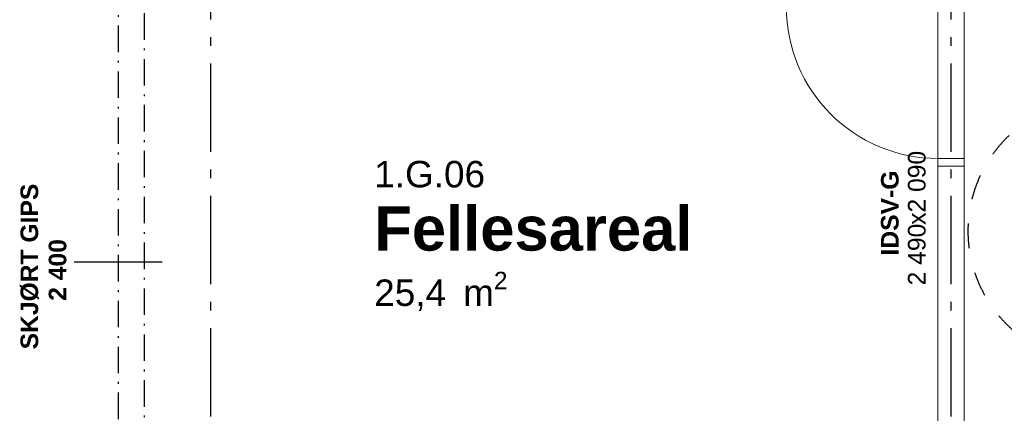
# Model space of a CAD drawing. Header units: millimetres. Extents: x 269 to 62306, y -15633 to 20300.
# Tile 54 of 90: x 43616 to 49202, y -6383 to -4152. Entities that reach past the tile are written whole.
import ezdxf
from ezdxf.enums import TextEntityAlignment as Align

# ---------------------------------------------------------------- set-up
doc = ezdxf.new("R2010")
doc.units = ezdxf.units.MM
doc.header["$LTSCALE"] = 0.5
doc.header["$MEASUREMENT"] = 0
for name, pattern in [('Akselinje', [1500, 1000, -200, 100, -200]), ('Dampsperre', [564.444444, 282.222222, -282.222222]), ('Over snittplan', [520, 300, -100, 20, -100]), ('PLINE', [0])]:
    doc.linetypes.add(name, pattern=pattern)
doc.layers.add('234- Vinduer_ dører_ porter(Nye konstruksjoner)', color=7, linetype='Continuous', lineweight=0)
for name, color, linetype in [('244- Vinduer_ dører_ foldevegger(Nye konstruksjoner)', 7, 'Continuous'), ('245- Skjørt tekst', 7, 'Continuous'), ('245- Skjørt(Nye konstruksjoner)', 7, 'Continuous'), ('82-- Modullinjer(Nye konstruksjoner)', 7, 'Continuous'), ('852- Teknisk_symbolsk informasjon_ bygning(Nye konstruksjoner)', 7, 'Continuous'), ('862- M___Nettoareal(Nye konstruksjoner)', 7, 'Continuous'), ('862- M___Nettoareal(Tekst)(Nye konstruksjoner)', 7, 'Continuous'), ('Rullestolsirkler(Nye konstruksjoner)', 7, 'Continuous')]:
    doc.layers.add(name, color=color, linetype=linetype)
doc.styles.add('GENERATED_STYLE_1', font='Arial.ttf')
doc.styles.add('GENERATED_STYLE_2', font='Arial Bold.ttf')

# ---------------------------------------------------------------- blocks, each defined once
blk = doc.blocks.new('Fellesareal_1.G.06_78', base_point=(46513.6, -5349.6))
at = {"layer": '862- M___Nettoareal(Tekst)(Nye konstruksjoner)', "insert": (45627.3, -5580.3), "char_height": 150, "attachment_point": 1, "style": 'GENERATED_STYLE_1'}
blk.add_mtext('\\A1;{\\pql;\\pt0,100;\\fArial|b0|i0|c0|p0;\\W1.000000;25,4\\fArial|b0|i0|c0|p0;\\W1.000000;\\A1{\\H.66x;\\S^  ;}\\fArial|b0|i0|c0|p0;\\W1.000000; m\\fArial|b0|i0|c0|p0;\\W1.000000;\\A1{\\H.66x;\\S2^  ;}}', dxfattribs=at)
at = {"layer": '862- M___Nettoareal(Tekst)(Nye konstruksjoner)'}
for tag, height, style, p in [('ROOM_NUMBER', 150, 'GENERATED_STYLE_1', (45627.3, -4951.8)), ('ROOM_NAME', 250, 'GENERATED_STYLE_2', (45627.3, -5210.3))]:
    blk.add_attdef(tag, text='', height=height, dxfattribs=dict(at, style=style)).set_placement(p, align=Align.TOP_LEFT)
blk = doc.blocks.new('Dør med sidefelt på side 2_8')
at = {"layer": '234- Vinduer_ dører_ porter(Nye konstruksjoner)', "linetype": 'PLINE'}
for p, q in [((1202, 0), (1202, 860)), ((-1245, 0), (-1255, 0)), ((-1255, 0), (-1255, -150)), ((-1202, 0), (-1245, 0)), ((-1245, 0), (-1245, -150)), ((-1202, -150), (-1202, 0)), ((342, 0), (299, 0)), ((299, 0), (299, -150)), ((342, 0), (1202, 0)), ((342, -150), (342, 0)), ((1245, 0), (1202, 0)), ((1202, 0), (1202, -150)), ((1245, 0), (1255, 0)), ((1245, -150), (1245, 0)), ((1255, 0), (1255, -150)), ((-1245, -150), (-1255, -150)), ((-1245, -150), (-1202, -150)), ((1202, -150), (-1202, -150)), ((299, -150), (342, -150)), ((1202, -150), (1245, -150)), ((1245, -150), (1255, -150))]:
    blk.add_line(p, q, dxfattribs=at)
at = {"layer": '234- Vinduer_ dører_ porter(Nye konstruksjoner)', "linetype": 'PLINE', "flags": 128}
blk.add_lwpolyline([(-1202, -150), (299, -150), (299, 0), (-1202, 0)], close=True, dxfattribs=at)
at = {"layer": '234- Vinduer_ dører_ porter(Nye konstruksjoner)', "linetype": 'PLINE'}
blk.add_arc((1202, 0), 860, 90, 180, dxfattribs=at)
at = {"layer": '244- Vinduer_ dører_ foldevegger(Nye konstruksjoner)', "linetype": 'PLINE'}
for p, q in [((-1255, 0), (-1255, -150)), ((-1255, 0), (-1255, -150)), ((1255, 0), (1255, -150)), ((1255, 0), (1255, -150))]:
    blk.add_line(p, q, dxfattribs=at)
blk = doc.blocks.new('Dørstempel_20')
at = {"layer": '852- Teknisk_symbolsk informasjon_ bygning(Nye konstruksjoner)', "char_height": 100, "attachment_point": 1, "style": 'GENERATED_STYLE_1'}
for s, insert in [('\\A1;{\\pql;\\pt0,100;\\fArial|b0|i0|c0|p0;\\W1.000000;2\xa0490\\fArial|b0|i0|c0|p0;\\W1.000000;\\A1{\\H.66x;\\S^  ;}\\fArial|b0|i0|c0|p0;\\W1.000000;\\fArial|b0|i0|c0|p0;\\W1.000000;\\A1{\\H.66x;\\S^  ;}}', (-377.5, 170)), ('\\A1;{\\pql;\\pt0,100;\\fArial|b0|i0|c0|p0;\\W1.000000;x2\xa0090\\fArial|b0|i0|c0|p0;\\W1.000000;\\A1{\\H.66x;\\S^  ;}\\fArial|b0|i0|c0|p0;\\W1.000000;\\fArial|b0|i0|c0|p0;\\W1.000000;\\A1{\\H.66x;\\S^  ;}}', (-34.3, 170))]:
    blk.add_mtext(s, dxfattribs=dict(at, insert=insert))
at = {"layer": '852- Teknisk_symbolsk informasjon_ bygning(Nye konstruksjoner)', "style": 'GENERATED_STYLE_2'}
blk.add_attdef('AC_WIDO_ID', text='', height=100, dxfattribs=at).set_placement((0, 225.4), align=Align.BOTTOM_CENTER)
blk = doc.blocks.new('Standard grid marker_7')
at = {"layer": '82-- Modullinjer(Nye konstruksjoner)', "linetype": 'Akselinje'}
blk.add_line((200, 0), (13700, 0), dxfattribs=at)
at = {"layer": '82-- Modullinjer(Nye konstruksjoner)', "style": 'GENERATED_STYLE_2'}
blk.add_attdef('AC_MarkerText_1', text='', height=250, rotation=270, dxfattribs=at).set_placement((-117.9, -57.1), align=Align.TOP_CENTER)
blk = doc.blocks.new('Standard grid marker_6')
at = {"layer": '82-- Modullinjer(Nye konstruksjoner)', "linetype": 'Akselinje'}
blk.add_line((200, 0), (13900, 0), dxfattribs=at)
at = {"layer": '82-- Modullinjer(Nye konstruksjoner)', "style": 'GENERATED_STYLE_2'}
blk.add_attdef('AC_MarkerText_1', text='', height=250, rotation=270, dxfattribs=at).set_placement((-117.9, -57.1), align=Align.TOP_CENTER)
blk = doc.blocks.new('Label_8', base_point=(44325, -5525))
at = {"layer": '245- Skjørt tekst', "linetype": 'PLINE'}
for p, q in [((44226, -5525), (43925, -5525)), ((44424, -5525), (44226, -5525))]:
    blk.add_line(p, q, dxfattribs=at)
at = {"layer": '245- Skjørt tekst', "char_height": 100, "attachment_point": 2, "rotation": 90, "style": 'GENERATED_STYLE_2'}
for s, insert in [('\\A1;{\\pqc;\\pt0,1000;\\fArial|b1|i0|c0|p0;\\W1.000000;SKJØRT GIPS\\fArial|b1|i0|c0|p0;\\W1.000000;\\A1{\\H.66x;\\S^  ;}\\fArial|b1|i0|c0|p0;\\W1.000000;\\fArial|b1|i0|c0|p0;\\W1.000000;\\A1{\\H.66x;\\S^  ;}\\fArial|b1|i0|c0|p0;\\W1.000000; \\fArial|b1|i0|c0|p0;\\W1.000000;\\fArial|b1|i0|c0|p0;\\W1.000000;\\fArial|b1|i0|c0|p0;\\W1.000000;\\fArial|b1|i0|c0|p0;\\W1.000000;\\fArial|b1|i0|c0|p0;\\W1.000000;\\fArial|b1|i0|c0|p0;\\W1.000000;\\fArial|b1|i0|c0|p0;\\W1.000000;\\fArial|b1|i0|c0|p0;\\W1.000000;\\fArial|b1|i0|c0|p0;\\W1.000000;\\fArial|b1|i0|c0|p0;\\W1.000000;\\fArial|b1|i0|c0|p0;\\W1.000000;\\fArial|b1|i0|c0|p0;\\W1.000000;\\fArial|b1|i0|c0|p0;\\W1.000000;\\fArial|b1|i0|c0|p0;\\W1.000000;\\fArial|b1|i0|c0|p0;\\W1.000000;\\fArial|b1|i0|c0|p0;\\W1.000000;\\fArial|b1|i0|c0|p0;\\W1.000000;\\fArial|b1|i0|c0|p0;\\W1.000000;\\fArial|b1|i0|c0|p0;\\W1.000000;\\fArial|b1|i0|c0|p0;\\W1.000000;\\fArial|b1|i0|c0|p0;\\W1.000000;\\fArial|b1|i0|c0|p0;\\W1.000000;\\fArial|b1|i0|c0|p0;\\W1.000000;\\fArial|b1|i0|c0|p0;\\W1.000000;\\fArial|b1|i0|c0|p0;\\W1.000000;\\fArial|b1|i0|c0|p0;\\W1.000000;\\fArial|b1|i0|c0|p0;\\W1.000000;\\fArial|b1|i0|c0|p0;\\W1.000000;\\fArial|b1|i0|c0|p0;\\W1.000000;\\fArial|b1|i0|c0|p0;\\W1.000000;\\fArial|b1|i0|c0|p0;\\W1.000000;\\fArial|b1|i0|c0|p0;\\W1.000000;\\fArial|b1|i0|c0|p0;\\W1.000000;\\fArial|b1|i0|c0|p0;\\W1.000000;\\fArial|b1|i0|c0|p0;\\W1.000000;\\fArial|b1|i0|c0|p0;\\W1.000000;\\fArial|b1|i0|c0|p0;\\W1.000000;\\fArial|b1|i0|c0|p0;\\W1.000000;\\fArial|b1|i0|c0|p0;\\W1.000000;\\fArial|b1|i0|c0|p0;\\W1.000000;\\fArial|b1|i0|c0|p0;\\W1.000000;\\fArial|b1|i0|c0|p0;\\W1.000000;\\fArial|b1|i0|c0|p0;\\W1.000000;}', (43620.7, -5525)), ('\\A1;{\\pqc;\\pt0,1000;\\fArial|b1|i0|c0|p0;\\W1.000000;2\xa0400 \\fArial|b1|i0|c0|p0;\\W1.000000;\\A1{\\H.66x;\\S^  ;}\\fArial|b1|i0|c0|p0;\\W1.000000;\\fArial|b1|i0|c0|p0;\\W1.000000;\\A1{\\H.66x;\\S^  ;}\\fArial|b1|i0|c0|p0;\\W1.000000;\\fArial|b1|i0|c0|p0;\\W1.000000;\\fArial|b1|i0|c0|p0;\\W1.000000;\\fArial|b1|i0|c0|p0;\\W1.000000;\\fArial|b1|i0|c0|p0;\\W1.000000;\\fArial|b1|i0|c0|p0;\\W1.000000;\\fArial|b1|i0|c0|p0;\\W1.000000;\\fArial|b1|i0|c0|p0;\\W1.000000;\\fArial|b1|i0|c0|p0;\\W1.000000;\\fArial|b1|i0|c0|p0;\\W1.000000;\\fArial|b1|i0|c0|p0;\\W1.000000;\\fArial|b1|i0|c0|p0;\\W1.000000;\\fArial|b1|i0|c0|p0;\\W1.000000;\\fArial|b1|i0|c0|p0;\\W1.000000;\\fArial|b1|i0|c0|p0;\\W1.000000;\\fArial|b1|i0|c0|p0;\\W1.000000;\\fArial|b1|i0|c0|p0;\\W1.000000;\\fArial|b1|i0|c0|p0;\\W1.000000;\\fArial|b1|i0|c0|p0;\\W1.000000;\\fArial|b1|i0|c0|p0;\\W1.000000;\\fArial|b1|i0|c0|p0;\\W1.000000;\\fArial|b1|i0|c0|p0;\\W1.000000;\\fArial|b1|i0|c0|p0;\\W1.000000;\\fArial|b1|i0|c0|p0;\\W1.000000;\\fArial|b1|i0|c0|p0;\\W1.000000;\\fArial|b1|i0|c0|p0;\\W1.000000;\\fArial|b1|i0|c0|p0;\\W1.000000;\\fArial|b1|i0|c0|p0;\\W1.000000;\\fArial|b1|i0|c0|p0;\\W1.000000;\\fArial|b1|i0|c0|p0;\\W1.000000;\\fArial|b1|i0|c0|p0;\\W1.000000;\\fArial|b1|i0|c0|p0;\\W1.000000;\\fArial|b1|i0|c0|p0;\\W1.000000;\\fArial|b1|i0|c0|p0;\\W1.000000;\\fArial|b1|i0|c0|p0;\\W1.000000;\\fArial|b1|i0|c0|p0;\\W1.000000;\\fArial|b1|i0|c0|p0;\\W1.000000;\\fArial|b1|i0|c0|p0;\\W1.000000;\\fArial|b1|i0|c0|p0;\\W1.000000;\\fArial|b1|i0|c0|p0;\\W1.000000;\\fArial|b1|i0|c0|p0;\\W1.000000;\\fArial|b1|i0|c0|p0;\\W1.000000;\\fArial|b1|i0|c0|p0;\\W1.000000;\\fArial|b1|i0|c0|p0;\\W1.000000;}', (43780.7, -5525))]:
    blk.add_mtext(s, dxfattribs=dict(at, insert=insert))

msp = doc.modelspace()

# ---------------------------------------------------------------- linework, layer by layer
at = {"layer": '245- Skjørt(Nye konstruksjoner)', "linetype": 'Over snittplan', "flags": 128}
for points in [[(44175, -3925), (44175, -7125)], [(44325, -7125), (44325, -3925)]]:
    msp.add_lwpolyline(points, dxfattribs=at)
at = {"layer": 'Rullestolsirkler(Nye konstruksjoner)', "linetype": 'Dampsperre'}
msp.add_circle((49747.3, -5349.6), 750, dxfattribs=at)

# ---------------------------------------------------------------- block references
at = {"layer": '244- Vinduer_ dører_ foldevegger(Nye konstruksjoner)', "linetype": 'PLINE', "zscale": 1000, "rotation": 90}
msp.add_blockref('Dør med sidefelt på side 2_8', (48825, -5280), dxfattribs=at)
at = {"layer": '245- Skjørt tekst', "linetype": 'PLINE'}
msp.add_blockref('Label_8', (44325, -5525), dxfattribs=at)
at = {"layer": '82-- Modullinjer(Nye konstruksjoner)', "linetype": 'PLINE', "zscale": 1000, "rotation": 90}
for name, p in [('Standard grid marker_6', (48900, -14100)), ('Standard grid marker_7', (44700, -14100))]:
    msp.add_blockref(name, p, dxfattribs=at)
at = {"layer": '852- Teknisk_symbolsk informasjon_ bygning(Nye konstruksjoner)'}
ref = msp.add_blockref('Dørstempel_20', (48825, -5280), dxfattribs=dict(at, rotation=90))
ref.add_attrib('AC_WIDO_ID', 'IDSV-G', dxfattribs={"color": 7, "height": 100, "rotation": 90, "style": 'GENERATED_STYLE_2'}).set_placement((48632.1, -5247.5), align=Align.BOTTOM_CENTER)
at = {"layer": '862- M___Nettoareal(Nye konstruksjoner)', "linetype": 'Continuous'}
ref = msp.add_blockref('Fellesareal_1.G.06_78', (46513.6, -5349.6), dxfattribs=at)
ref.add_attrib('ROOM_NAME', 'Fellesareal', dxfattribs={"layer": '862- M___Nettoareal(Tekst)(Nye konstruksjoner)', "color": 7, "height": 250, "style": 'GENERATED_STYLE_2'}).set_placement((45627.3, -5210.3), align=Align.TOP_LEFT)
ref.add_attrib('ROOM_NUMBER', '1.G.06', dxfattribs={"layer": '862- M___Nettoareal(Tekst)(Nye konstruksjoner)', "color": 7, "height": 150, "style": 'GENERATED_STYLE_1'}).set_placement((45627.3, -4951.8), align=Align.TOP_LEFT)

doc.saveas('drawing.dxf')
